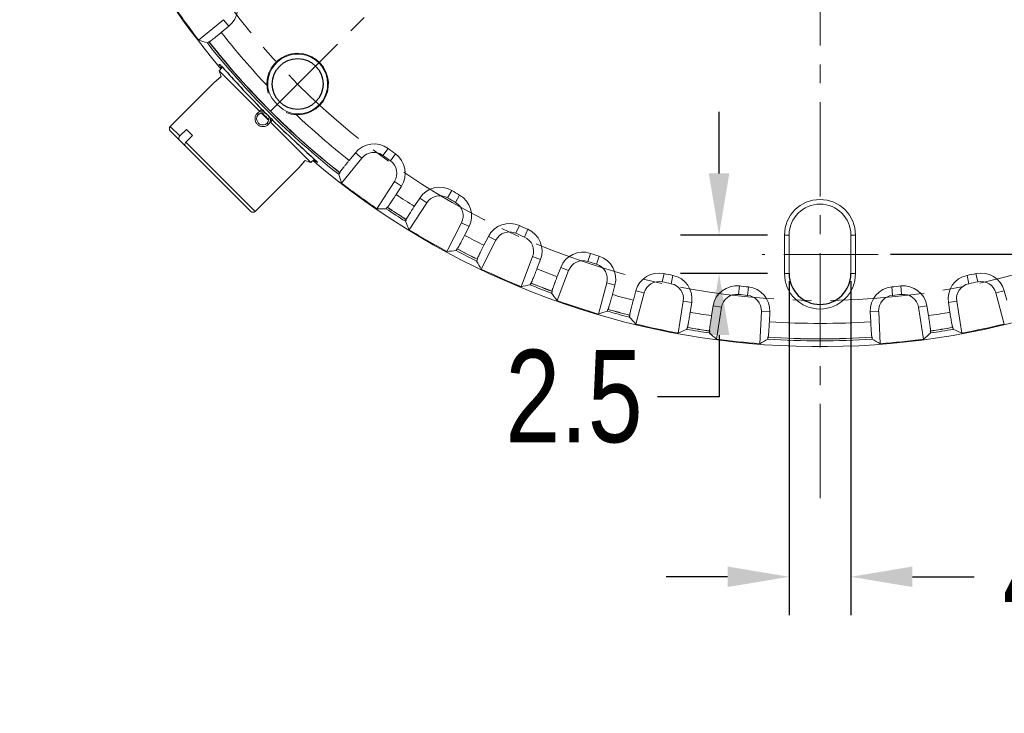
# Model space of a CAD drawing. Extents: x 695 to 3294, y -288 to 575.
# Tile 15 of 83: x 1180 to 1244, y -92 to -47. Entities that reach past the tile are written whole.
import ezdxf

# ---------------------------------------------------------------- set-up
doc = ezdxf.new("R2010")
doc.units = 0
doc.header["$LTSCALE"] = 16.335
doc.header["$PDMODE"] = 3
doc.header["$PDSIZE"] = 4
doc.linetypes.add('CENTER', pattern=[0.6, 0.375, -0.075, 0.075, -0.075])
doc.layers.get('Defpoints').update_dxf_attribs({"linetype": 'CONTINUOUS'})
doc.layers.add('3_ALL_AXES', color=7, linetype='CONTINUOUS')
for name, color, linetype, lineweight in [('7_ALL_FEATURES', 7, 'CONTINUOUS', 15), ('dim', 3, 'CONTINUOUS', 13), ('中心', 6, 'CENTER', 13)]:
    doc.layers.add(name, color=color, linetype=linetype, lineweight=lineweight)
doc.styles.get("Standard").update_dxf_attribs({"font": 'txt', "width": 0.8})
doc.dimstyles.get("Standard").update_dxf_attribs({"dimtxt": 3, "dimasz": 3, "dimexe": 2.5, "dimexo": 0.5, "dimtad": 1, "dimdsep": 46, "dimtxsty": 'Standard', "dimcen": 0.09, "dimadec": 0, "dimazin": 0, "dimtol": 1, "dimtp": 0.01, "dimtm": 0.01, "dimtfac": 1, "dimtofl": 0, "dimtmove": 0, "dimatfit": 3, "dimfxl": 1, "dimtolj": 1, "dimarcsym": 0})

# ---------------------------------------------------------------- blocks, each defined once
blk = doc.blocks.new('*D8')
at = {"layer": 'Defpoints', "color": 0, "transparency": 16777216}
for p in [(1235.629, 27.977), (1236.15, -62.023), (1313.24, -62.023)]:
    blk.add_point(p, dxfattribs=at)
at = {"layer": 'dim', "color": 0, "lineweight": -2, "transparency": 16777216}
for p, q in [((1236.129, 27.977), (1315.74, 27.977)), ((1313.24, 23.977), (1313.24, -13.398)), ((1313.24, -58.023), (1313.24, -20.648)), ((1236.65, -62.023), (1315.74, -62.023))]:
    blk.add_line(p, q, dxfattribs=at)
at = {"layer": 'dim', "color": 0, "transparency": 16777216}
for points in [[(1312.574, 23.977), (1313.907, 23.977), (1313.24, 27.977)], [(1312.574, -58.023), (1313.907, -58.023), (1313.24, -62.023)]]:
    blk.add_solid(points, dxfattribs=at)
at = {"layer": 'dim', "color": 0, "transparency": 16777216, "insert": (1313.24, -17.023), "char_height": 6, "attachment_point": 5}
blk.add_mtext('\\A1;90', dxfattribs=at)
blk = doc.blocks.new('*D9')
at = {"layer": 'Defpoints', "color": 0, "transparency": 16777216}
for p in [(1229.159, -60.773), (1225.52, -63.273), (1229.159, -63.273)]:
    blk.add_point(p, dxfattribs=at)
at = {"layer": 'dim', "color": 0, "lineweight": -2, "transparency": 16777216}
for p, q in [((1225.52, -56.773), (1225.52, -52.773)), ((1228.659, -60.773), (1223.02, -60.773)), ((1228.659, -63.273), (1223.02, -63.273)), ((1225.52, -67.273), (1225.52, -71.273)), ((1225.52, -71.273), (1221.52, -71.273))]:
    blk.add_line(p, q, dxfattribs=at)
at = {"layer": 'dim', "color": 0, "transparency": 16777216}
for points in [[(1224.853, -56.773), (1226.186, -56.773), (1225.52, -60.773)], [(1224.853, -67.273), (1226.186, -67.273), (1225.52, -63.273)]]:
    blk.add_solid(points, dxfattribs=at)
at = {"layer": 'dim', "color": 0, "transparency": 16777216, "insert": (1216.095, -71.273), "char_height": 6, "attachment_point": 5}
blk.add_mtext('\\A1;2.5', dxfattribs=at)
blk = doc.blocks.new('*D10')
at = {"layer": 'Defpoints', "color": 0, "transparency": 16777216}
for p in [(1230.074, -63.274), (1234.084, -63.273), (1234.084, -82.97)]:
    blk.add_point(p, dxfattribs=at)
at = {"layer": 'dim', "color": 0, "lineweight": -2, "transparency": 16777216}
for p, q in [((1230.074, -63.774), (1230.074, -85.47)), ((1234.084, -63.773), (1234.084, -85.47)), ((1226.074, -82.97), (1222.074, -82.97)), ((1238.084, -82.97), (1242.084, -82.97))]:
    blk.add_line(p, q, dxfattribs=at)
at = {"layer": 'dim', "color": 0, "transparency": 16777216}
for points in [[(1226.074, -82.304), (1226.074, -83.637), (1230.074, -82.97)], [(1238.084, -82.304), (1238.084, -83.637), (1234.084, -82.97)]]:
    blk.add_solid(points, dxfattribs=at)
at = {"layer": 'dim', "color": 0, "transparency": 16777216, "insert": (1258.309, -82.97), "char_height": 6, "attachment_point": 5}
blk.add_mtext('\\A1;4.01\\S+0.04^  0;', dxfattribs=at)
blk = doc.blocks.new('*D11')
at = {"layer": 'Defpoints', "color": 0, "transparency": 16777216}
for p in [(1204.976, 22.593), (1259.181, -56.64)]:
    blk.add_point(p, dxfattribs=at)
at = {"layer": 'dim', "color": 0, "lineweight": -2, "transparency": 16777216}
for p, q in [((1212.765, 11.208), (1207.235, 19.292)), ((1216.765, 11.208), (1212.765, 11.208))]:
    blk.add_line(p, q, dxfattribs=at)
at = {"layer": 'dim', "color": 0, "transparency": 16777216}
blk.add_solid([(1207.785, 19.668), (1206.685, 18.915), (1204.976, 22.593)], dxfattribs=at)
at = {"layer": 'dim', "color": 0, "transparency": 16777216, "insert": (1223.79, 11.208), "char_height": 6, "attachment_point": 5}
blk.add_mtext('\\A1;∅96', dxfattribs=at)
blk = doc.blocks.new('*D14')
at = {"layer": 'Defpoints', "color": 0, "transparency": 16777216}
for p in [(1250.4, 30.572), (1213.758, -64.619)]:
    blk.add_point(p, dxfattribs=at)
at = {"layer": 'dim', "color": 0, "lineweight": -2, "transparency": 16777216}
for p, q in [((1256.594, 46.664), (1251.837, 34.305)), ((1260.594, 46.664), (1256.594, 46.664)), ((1232.079, -17.523), (1232.079, -16.523)), ((1231.579, -17.023), (1232.579, -17.023))]:
    blk.add_line(p, q, dxfattribs=at)
at = {"layer": 'dim', "color": 0, "transparency": 16777216}
blk.add_solid([(1251.214, 34.545), (1252.459, 34.066), (1250.4, 30.572)], dxfattribs=at)
at = {"layer": 'dim', "color": 0, "transparency": 16777216, "insert": (1268.819, 46.664), "char_height": 6, "attachment_point": 5}
blk.add_mtext('\\A1;∅102', dxfattribs=at)
blk = doc.blocks.new('*D21')
at = {"layer": 'Defpoints', "color": 0, "transparency": 16777216}
for p in [(1196.394, 18.661), (1202.861, -0.155), (1160.788, -17.023), (1292.925, -17.023), (1267.763, -52.708)]:
    blk.add_point(p, dxfattribs=at)
at = {"layer": 'dim', "color": 0, "lineweight": -2, "transparency": 16777216}
for start, end in [(141.79715, 150.65079), (164.02395, 173.20285)]:
    blk.add_arc((1232.079, -17.023), 33.737, start, end, dxfattribs=at)
at = {"layer": 'dim', "color": 0, "transparency": 16777216}
for points in [[(1205.068, 4.284), (1206.066, 3.399), (1208.223, 6.832)], [(1199.244, -13.07), (1197.913, -12.991), (1198.341, -17.023)]]:
    blk.add_solid(points, dxfattribs=at)
at = {"layer": 'dim', "color": 0, "transparency": 16777216, "insert": (1200.909, -4.113), "char_height": 6, "attachment_point": 5}
blk.add_mtext('\\A1;45°', dxfattribs=at)

msp = doc.modelspace()

# ---------------------------------------------------------------- linework, layer by layer
at = {"layer": '3_ALL_AXES', "color": 7, "linetype": 'Continuous'}
for p, q in [((1196.104, -52.902), (1196.152, -52.95)), ((1196.152, -52.95), (1196.198, -52.996))]:
    msp.add_line(p, q, dxfattribs=at)
msp.add_circle((1198.138, -50.965), 1.65, dxfattribs=at)
for centre, radius, start, end in [((1184.836, -57.71), 11.499, 42.98894, 43.10891), ((1200.385, -44.404), 9.043, 217.46086, 217.65397), ((1241.116, -7.99), 63.586, 224.54603, 224.9365), ((1226.002, -23.101), 42.371, 224.56712, 224.99925), ((1225.916, -23.185), 42.251, 225.00091, 225.4338), ((1241.048, -8.05), 63.495, 225.06194, 225.4558), ((1191.564, -64.079), 11.245, 46.82845, 47.03665), ((1232.079, -63.273), 2.005, 180, 360)]:
    msp.add_arc(centre, radius, start, end, dxfattribs=at)
for points, knots in [([(1193.207, -49.904), (1193.184, -49.874), (1193.151, -49.83), (1193.112, -49.777), (1193.09, -49.746), (1193.074, -49.721), (1193.062, -49.702), (1193.057, -49.692), (1193.054, -49.684), (1193.055, -49.683)], [0, 0, 0, 0, 0.429861, 0.600238, 0.740543, 0.85053, 0.930024, 0.979204, 1, 1, 1, 1]), ([(1193.055, -49.683), (1193.057, -49.682), (1193.063, -49.685), (1193.072, -49.691), (1193.087, -49.704), (1193.116, -49.732), (1193.165, -49.782), (1193.207, -49.826), (1193.231, -49.852)], [0, 0, 0, 0, 0.019668, 0.06751, 0.146042, 0.255561, 0.566966, 1, 1, 1, 1]), ([(1193.248, -49.87), (1193.264, -49.887), (1193.339, -49.969), (1193.414, -50.051), (1193.473, -50.115)], [0, 0, 0, 0, 0.214224, 1, 1, 1, 1]), ([(1193.473, -50.115), (1193.795, -50.469), (1194.557, -51.308), (1195.34, -52.127), (1195.799, -52.594)], [0, 0, 0, 0, 0.422024, 1, 1, 1, 1]), ([(1196.508, -53.304), (1196.98, -53.768), (1197.807, -54.557), (1198.652, -55.324), (1199.007, -55.647)], [0, 0, 0, 0, 0.580113, 1, 1, 1, 1]), ([(1199.007, -55.647), (1199.028, -55.666), (1199.101, -55.733), (1199.175, -55.801), (1199.228, -55.85)], [0, 0, 0, 0, 0.282375, 1, 1, 1, 1]), ([(1199.419, -56.047), (1199.418, -56.048), (1199.41, -56.045), (1199.399, -56.039), (1199.379, -56.027), (1199.354, -56.01), (1199.322, -55.988), (1199.266, -55.947), (1199.221, -55.913), (1199.189, -55.888)], [0, 0, 0, 0, 0.020637, 0.069753, 0.149229, 0.259274, 0.399676, 0.570144, 1, 1, 1, 1]), ([(1199.258, -55.878), (1199.282, -55.901), (1199.325, -55.941), (1199.372, -55.988), (1199.399, -56.016), (1199.411, -56.031), (1199.418, -56.039), (1199.42, -56.046), (1199.419, -56.047)], [0, 0, 0, 0, 0.432972, 0.744385, 0.853861, 0.932325, 0.98017, 1, 1, 1, 1])]:
    msp.add_open_spline(points, degree=3, knots=knots, dxfattribs=at)
at = {"layer": '7_ALL_FEATURES', "color": 7, "linetype": 'Continuous'}
for p, q in [((1191.702, -48.108), (1193.327, -46.787)), ((1193.178, -47.619), (1193.675, -47.215)), ((1192.386, -48.229), (1192.37, -48.224)), ((1193.032, -50.102), (1193.244, -49.889)), ((1193.223, -49.869), (1193.244, -49.889)), ((1195.663, -52.732), (1193.032, -50.102)), ((1193.14, -50.493), (1193.079, -50.553)), ((1193.165, -50.468), (1193.14, -50.493)), ((1189.864, -53.722), (1192.764, -50.823)), ((1192.773, -50.815), (1192.764, -50.823)), ((1192.784, -50.806), (1192.773, -50.815)), ((1192.815, -50.782), (1192.784, -50.806)), ((1192.864, -50.743), (1192.815, -50.782)), ((1192.928, -50.69), (1192.864, -50.743)), ((1193.001, -50.625), (1192.928, -50.69)), ((1193.08, -50.552), (1193.001, -50.625)), ((1195.663, -52.732), (1195.801, -52.594)), ((1196.37, -53.439), (1196.509, -53.301)), ((1199.001, -56.07), (1196.37, -53.439)), ((1189.864, -54.005), (1195.097, -59.238)), ((1190.907, -53.916), (1190.482, -54.34)), ((1190.882, -54.74), (1191.307, -54.316)), ((1190.907, -53.916), (1191.307, -54.316)), ((1201.887, -55.427), (1201.483, -55.924)), ((1198.296, -56.318), (1198.32, -56.287)), ((1198.32, -56.287), (1198.359, -56.238)), ((1198.359, -56.238), (1198.375, -56.219)), ((1198.375, -56.219), (1198.412, -56.175)), ((1198.609, -55.962), (1198.634, -55.937)), ((1199.001, -56.07), (1199.213, -55.858)), ((1202.315, -55.775), (1200.994, -57.401)), ((1195.38, -59.238), (1198.279, -56.339)), ((1198.288, -56.329), (1198.279, -56.339)), ((1198.288, -56.329), (1198.296, -56.318)), ((1200.878, -56.732), (1200.873, -56.717)), ((1203.283, -59.064), (1204.421, -57.305)), ((1204.536, -58.143), (1204.884, -57.605)), ((1206.529, -58.674), (1205.385, -60.429)), ((1206.067, -58.373), (1205.717, -58.909)), ((1203.971, -58.968), (1203.955, -58.968)), ((1205.199, -59.776), (1205.193, -59.761)), ((1207.835, -61.843), (1208.784, -59.976)), ((1208.985, -60.796), (1209.275, -60.225)), ((1229.774, -60.773), (1229.774, -63.273)), ((1230.074, -60.773), (1230.074, -63.273)), ((1234.084, -63.273), (1234.084, -60.773)), ((1234.384, -63.273), (1234.384, -60.773)), ((1211.022, -61.116), (1210.068, -62.981)), ((1210.531, -60.865), (1210.24, -61.436)), ((1208.51, -61.676), (1208.494, -61.678)), ((1209.816, -62.351), (1209.808, -62.337)), ((1212.653, -64.132), (1213.401, -62.175)), ((1213.687, -62.97), (1213.916, -62.372)), ((1215.747, -63.076), (1214.993, -65.03)), ((1215.232, -62.877), (1215.002, -63.475)), ((1213.306, -63.895), (1213.291, -63.898)), ((1217.684, -65.904), (1218.223, -63.88)), ((1214.676, -64.43), (1214.666, -64.417)), ((1218.591, -64.641), (1218.755, -64.022)), ((1220.118, -64.387), (1219.951, -65.006)), ((1220.65, -64.531), (1220.105, -66.553)), ((1244.053, -66.553), (1243.508, -64.531)), ((1244.207, -65.006), (1244.04, -64.387)), ((1222.872, -67.141), (1223.197, -65.072)), ((1223.642, -65.79), (1223.741, -65.157)), ((1240.515, -65.79), (1240.416, -65.157)), ((1240.961, -65.072), (1241.285, -67.141)), ((1218.309, -65.6), (1218.293, -65.605)), ((1225.134, -65.378), (1225.033, -66.01)), ((1225.678, -65.465), (1225.347, -67.533)), ((1228.161, -67.829), (1228.268, -65.737)), ((1228.786, -66.405), (1228.818, -65.765)), ((1235.372, -66.405), (1235.339, -65.765)), ((1235.89, -65.737), (1235.996, -67.829)), ((1238.81, -67.533), (1238.479, -65.465)), ((1239.125, -66.01), (1239.023, -65.378)), ((1219.726, -65.989), (1219.715, -65.977)), ((1223.462, -66.774), (1223.447, -66.78)), ((1224.912, -67.012), (1224.9, -67.002)), ((1239.257, -67.002), (1239.245, -67.012)), ((1240.71, -66.78), (1240.696, -66.774)), ((1228.709, -67.402), (1228.695, -67.41)), ((1235.462, -67.41), (1235.448, -67.402))]:
    msp.add_line(p, q, dxfattribs=at)
at = {"layer": '7_ALL_FEATURES', "color": 9, "linetype": 'Continuous'}
for p, q in [((1193.675, -47.215), (1193.327, -46.787)), ((1193.14, -50.493), (1193.141, -50.494)), ((1192.764, -50.823), (1192.774, -50.815)), ((1192.774, -50.815), (1192.779, -50.811)), ((1195.592, -52.944), (1195.512, -52.864)), ((1189.864, -53.722), (1190.482, -54.34)), ((1196.158, -53.51), (1196.238, -53.59)), ((1190.882, -54.74), (1195.38, -59.238)), ((1201.887, -55.427), (1202.315, -55.775)), ((1204.011, -55.156), (1203.684, -55.6)), ((1204.486, -55.501), (1204.165, -55.949)), ((1198.609, -55.962), (1198.609, -55.961)), ((1198.287, -56.328), (1198.279, -56.339)), ((1198.291, -56.323), (1198.287, -56.328)), ((1204.884, -57.605), (1204.421, -57.305)), ((1208.15, -57.881), (1207.872, -58.357)), ((1208.659, -58.175), (1208.386, -58.654)), ((1206.067, -58.373), (1206.529, -58.674)), ((1209.275, -60.225), (1208.784, -59.976)), ((1212.552, -60.158), (1212.325, -60.661)), ((1213.089, -60.397), (1212.868, -60.902)), ((1230.074, -60.773), (1229.774, -60.773)), ((1234.384, -60.773), (1234.084, -60.773)), ((1210.531, -60.865), (1211.022, -61.116)), ((1217.168, -61.963), (1216.994, -62.486)), ((1213.916, -62.372), (1213.401, -62.175)), ((1217.727, -62.145), (1217.56, -62.67)), ((1215.232, -62.877), (1215.747, -63.076)), ((1221.947, -63.276), (1221.829, -63.814)), ((1229.774, -63.273), (1230.074, -63.273)), ((1234.084, -63.273), (1234.384, -63.273)), ((1242.21, -63.276), (1242.328, -63.814)), ((1218.755, -64.022), (1218.223, -63.88)), ((1222.522, -63.398), (1222.411, -63.938)), ((1241.636, -63.398), (1241.747, -63.938)), ((1220.118, -64.387), (1220.65, -64.531)), ((1226.837, -64.081), (1226.776, -64.629)), ((1227.422, -64.143), (1227.367, -64.691)), ((1236.736, -64.143), (1236.79, -64.691)), ((1237.32, -64.081), (1237.381, -64.629)), ((1244.04, -64.387), (1243.508, -64.531)), ((1223.741, -65.157), (1223.197, -65.072)), ((1240.416, -65.157), (1240.961, -65.072)), ((1225.134, -65.378), (1225.678, -65.465)), ((1228.818, -65.765), (1228.268, -65.737)), ((1235.339, -65.765), (1235.89, -65.737)), ((1239.023, -65.378), (1238.479, -65.465))]:
    msp.add_line(p, q, dxfattribs=at)
at = {"layer": '7_ALL_FEATURES', "color": 7, "linetype": 'Continuous'}
msp.add_lwpolyline([(1198.412, -56.175), (1198.476, -56.102), (1198.549, -56.024), (1198.609, -55.962)], dxfattribs=at)
for centre, radius, start, end in [((1232.079, -17.023), 51, 229.74091, 168.61894), ((1232.079, -17.023), 51, 191.32125, 220.24141), ((1192.697, -46.011), 1.551, 309.088, 36.3554), ((1232.079, -17.023), 50.956, 214.40909, 217.59091), ((1232.079, -17.023), 50.5, 218.15834, 231.84166), ((1198.138, -50.965), 1.95, 265.86697, 184.13141), ((1202.049, -47.053), 9.518, 198.67799, 201.0234), ((1195.875, -53.227), 0.4, 66.18959, 11.04416), ((1232.079, -17.023), 51, 224.64986, 225.32209), ((1190.006, -53.864), 0.2, 135, 225), ((1203.091, -56.405), 1.551, 53.6446, 140.912), ((1203.091, -56.405), 1, 53.6446, 140.912), ((1232.079, -17.023), 47.9, 233.6446, 234.3554), ((1232.079, -17.023), 47.349, 233.6446, 234.3554), ((1203.582, -56.762), 1.551, 327.088, 54.3554), ((1202.049, -47.053), 9.518, 248.97601, 251.32201), ((1203.582, -56.762), 1, 327.088, 54.3554), ((1232.079, -17.023), 50.956, 232.40909, 235.59091), ((1207.366, -59.22), 1.551, 59.6446, 146.912), ((1232.079, -17.023), 47.349, 239.6446, 240.3554), ((1207.892, -59.523), 1.551, 333.088, 60.3554), ((1207.366, -59.22), 1, 59.6446, 146.912), ((1232.079, -17.023), 47.9, 239.6446, 240.3554), ((1207.892, -59.523), 1, 333.088, 60.3554), ((1232.079, -60.773), 2.305, 0, 180), ((1232.079, -60.773), 2.005, 0, 180), ((1195.238, -59.096), 0.2, 225, 315), ((1232.079, -17.023), 50.5, 236.15834, 237.84166), ((1211.913, -61.572), 1.551, 65.6446, 152.912), ((1232.079, -17.023), 50.956, 238.40909, 241.59091), ((1211.913, -61.572), 1, 65.6446, 152.912), ((1232.079, -17.023), 47.9, 245.6446, 246.3554), ((1232.079, -17.023), 47.349, 245.6446, 246.3554), ((1212.467, -61.818), 1.551, 339.088, 66.3554), ((1212.467, -61.818), 1, 339.088, 66.3554), ((1232.079, -17.023), 50.5, 242.15834, 243.84166), ((1216.68, -63.435), 1.551, 71.6446, 158.912), ((1232.079, -17.023), 47.349, 251.6446, 252.3554), ((1216.68, -63.435), 1, 71.6446, 158.912), ((1232.079, -17.023), 47.9, 251.6446, 252.3554), ((1217.257, -63.623), 1, 345.088, 72.3554), ((1217.257, -63.623), 1.551, 345.088, 72.3554), ((1232.079, -17.023), 50.956, 244.40909, 247.59091), ((1221.615, -64.791), 1.551, 77.6446, 164.912), ((1232.079, -17.023), 47.349, 257.6446, 258.3554), ((1232.079, -63.273), 2.305, 180, 360), ((1232.079, -17.023), 47.349, 281.6446, 282.3554), ((1242.542, -64.791), 1.551, 15.088, 102.3554), ((1232.079, -17.023), 50.5, 248.15834, 249.84166), ((1221.615, -64.791), 1, 77.6446, 164.912), ((1232.079, -17.023), 47.9, 257.6446, 258.3554), ((1222.209, -64.917), 1, 351.088, 78.3554), ((1222.209, -64.917), 1.551, 351.088, 78.3554), ((1241.949, -64.917), 1.551, 101.6446, 188.912), ((1241.949, -64.917), 1, 101.6446, 188.912), ((1232.079, -17.023), 47.9, 281.6446, 282.3554), ((1242.542, -64.791), 1, 15.088, 102.3554), ((1226.666, -65.623), 1.551, 83.6446, 170.912), ((1232.079, -17.023), 47.349, 263.6446, 264.3554), ((1227.269, -65.686), 1.551, 357.088, 84.3554), ((1236.888, -65.686), 1.551, 95.6446, 182.912), ((1232.079, -17.023), 47.349, 275.6446, 276.3554), ((1237.492, -65.623), 1.551, 9.088, 96.3554), ((1232.079, -17.023), 50.956, 250.40909, 253.59091), ((1226.666, -65.623), 1, 83.6446, 170.912), ((1232.079, -17.023), 47.9, 263.6446, 264.3554), ((1227.269, -65.686), 1, 357.088, 84.3554), ((1236.888, -65.686), 1, 95.6446, 182.912), ((1232.079, -17.023), 47.9, 275.6446, 276.3554), ((1237.492, -65.623), 1, 9.088, 96.3554), ((1232.079, -17.023), 50.5, 254.15834, 255.84166), ((1232.079, -17.023), 50.956, 256.40909, 259.59091), ((1232.079, -17.023), 50.5, 260.15834, 261.84166), ((1232.079, -17.023), 50.5, 278.15834, 279.84166), ((1232.079, -17.023), 50.956, 280.40909, 283.59091), ((1232.079, -17.023), 50.956, 262.40909, 265.59091), ((1232.079, -17.023), 50.5, 266.15834, 273.84166), ((1232.079, -17.023), 50.956, 274.40909, 277.59091)]:
    msp.add_arc(centre, radius, start, end, dxfattribs=at)
at = {"layer": '7_ALL_FEATURES', "color": 9, "linetype": 'Continuous'}
for centre, radius, start, end in [((1232.079, -17.023), 49.491, 218.18487, 223.52269), ((1232.079, -17.023), 50.621, 218.15116, 231.84884), ((1232.079, -17.023), 50.491, 218.17355, 231.82645), ((1190.498, -47.847), 3.74, 308.05198, 314.96021), ((1190.556, -47.909), 3.655, 315.00257, 315.54989), ((1190.514, -47.869), 3.713, 307.58295, 308.06605), ((1232.079, -17.023), 49.491, 226.47726, 231.81513), ((1201.232, -58.583), 3.709, 135.01114, 141.96229), ((1201.193, -58.546), 3.656, 134.44916, 134.99742), ((1201.258, -58.607), 3.744, 141.92238, 142.41448), ((1232.079, -17.023), 49.491, 236.18487, 237.81513), ((1232.079, -17.023), 50.621, 236.15116, 237.84884), ((1232.079, -17.023), 50.491, 236.17355, 237.82645), ((1232.079, -17.023), 49.491, 242.18487, 243.81513), ((1232.079, -17.023), 50.621, 242.15116, 243.84884), ((1232.079, -17.023), 50.491, 242.17355, 243.82645), ((1232.079, -17.023), 49.491, 248.18487, 249.81513), ((1232.079, -17.023), 50.491, 248.17355, 249.82645), ((1232.079, -17.023), 50.621, 248.15116, 249.84884), ((1232.079, -17.023), 49.491, 254.18487, 255.81513), ((1232.079, -17.023), 50.621, 254.15116, 255.84884), ((1232.079, -17.023), 50.491, 254.17355, 255.82645), ((1232.079, -17.023), 49.491, 260.18487, 261.81513), ((1232.079, -17.023), 49.491, 278.18487, 279.81513), ((1232.079, -17.023), 49.491, 266.18487, 273.81513), ((1232.079, -17.023), 50.621, 260.15116, 261.84884), ((1232.079, -17.023), 50.491, 260.17355, 261.82645), ((1232.079, -17.023), 50.621, 278.15116, 279.84884), ((1232.079, -17.023), 50.491, 278.17355, 279.82645), ((1232.079, -17.023), 50.621, 266.15116, 273.84884), ((1232.079, -17.023), 50.491, 266.17355, 273.82645)]:
    msp.add_arc(centre, radius, start, end, dxfattribs=at)
at = {"layer": '7_ALL_FEATURES', "color": 7, "linetype": 'Continuous'}
for centre, major_axis, start_param, end_param in [((1194.208, 29.596), (-56.813, 69.938), -4.002424, -3.99503), ((1278.698, -54.894), (69.938, -56.813), -2.288155, -2.280761), ((1181.655, 15.612), (75.644, -48.959), -0.860831, -0.853438), ((1282.401, -49.813), (75.494, -49.191), -2.288155, -2.280761), ((1178.52, 10.162), (80.348, -40.784), -0.860831, -0.853438), ((1285.553, -44.374), (80.222, -41.03), -2.288155, -2.280761), ((1175.972, 4.415), (84.171, -32.162), -0.860831, -0.853438), ((1288.119, -38.634), (84.071, -32.42), -2.288155, -2.280761), ((1174.039, -1.567), (87.071, -23.187), -0.860831, -0.853438), ((1290.071, -32.658), (87, -23.455), -2.288155, -2.280761), ((1172.741, -7.719), (89.018, -13.959), -0.860831, -0.853438), ((1291.388, -26.51), (88.975, -14.232), -2.288155, -2.280761), ((1172.77, -26.51), (88.975, 14.232), -0.860831, -0.853438), ((1291.416, -7.719), (89.018, 13.959), -2.288155, -2.280761), ((1172.093, -13.972), (89.989, -4.578), -0.860831, -0.853438), ((1292.064, -13.972), (89.989, 4.578), -2.288155, -2.280761)]:
    msp.add_ellipse(centre, major_axis=major_axis, ratio=0.745432, start_param=start_param, end_param=end_param, dxfattribs=at)
for points, knots in [([(1193.178, -47.619), (1193.128, -47.659), (1193.03, -47.739), (1192.886, -47.853), (1192.753, -47.958), (1192.636, -48.05), (1192.55, -48.116), (1192.491, -48.159), (1192.457, -48.184), (1192.429, -48.204), (1192.408, -48.218), (1192.395, -48.225), (1192.388, -48.23), (1192.386, -48.229)], [0, 0, 0, 0, 0.192681, 0.378474, 0.549804, 0.700465, 0.824877, 0.875681, 0.918271, 0.952235, 0.977241, 0.993148, 1, 1, 1, 1]), ([(1192.37, -48.224), (1192.357, -48.234), (1192.333, -48.252), (1192.306, -48.272), (1192.289, -48.284), (1192.281, -48.289), (1192.275, -48.292), (1192.272, -48.294), (1192.271, -48.294)], [0, 0, 0, 0, 0.416662, 0.72765, 0.840343, 0.923432, 0.976512, 1, 1, 1, 1]), ([(1196.193, -51.105), (1196.201, -51.218), (1196.252, -51.442), (1196.44, -51.857), (1196.792, -52.31), (1197.246, -52.662), (1197.66, -52.85), (1197.884, -52.901), (1197.997, -52.909)], [0, 0, 0, 0, 0.125164, 0.25019, 0.499998, 0.74981, 0.874836, 1, 1, 1, 1]), ([(1190.442, -54.582), (1190.435, -54.576), (1190.423, -54.56), (1190.413, -54.533), (1190.408, -54.502), (1190.412, -54.457), (1190.434, -54.399), (1190.464, -54.359), (1190.482, -54.34)], [0, 0, 0, 0, 0.103491, 0.210769, 0.324531, 0.446365, 0.712794, 1, 1, 1, 1]), ([(1190.882, -54.74), (1190.864, -54.759), (1190.834, -54.799), (1190.812, -54.857), (1190.808, -54.902), (1190.813, -54.933), (1190.823, -54.96), (1190.835, -54.976), (1190.842, -54.982)], [0, 0, 0, 0, 0.28721, 0.553636, 0.67547, 0.78923, 0.896509, 1, 1, 1, 1]), ([(1200.873, -56.717), (1200.872, -56.714), (1200.877, -56.707), (1200.884, -56.694), (1200.899, -56.673), (1200.918, -56.645), (1200.943, -56.611), (1200.986, -56.553), (1201.052, -56.466), (1201.144, -56.349), (1201.249, -56.216), (1201.363, -56.073), (1201.443, -55.974), (1201.483, -55.924)], [0, 0, 0, 0, 0.006852, 0.022759, 0.047765, 0.081729, 0.124319, 0.175123, 0.299535, 0.450196, 0.621526, 0.807319, 1, 1, 1, 1]), ([(1200.808, -56.831), (1200.808, -56.83), (1200.81, -56.827), (1200.813, -56.821), (1200.818, -56.813), (1200.83, -56.796), (1200.85, -56.769), (1200.868, -56.745), (1200.878, -56.732)], [0, 0, 0, 0, 0.023488, 0.076568, 0.159657, 0.27235, 0.583338, 1, 1, 1, 1]), ([(1204.536, -58.143), (1204.501, -58.196), (1204.432, -58.302), (1204.332, -58.455), (1204.238, -58.596), (1204.154, -58.72), (1204.092, -58.809), (1204.05, -58.868), (1204.025, -58.903), (1204.005, -58.93), (1203.99, -58.95), (1203.979, -58.961), (1203.974, -58.968), (1203.971, -58.968)], [0, 0, 0, 0, 0.192681, 0.378474, 0.549804, 0.700465, 0.824877, 0.875681, 0.918271, 0.952235, 0.977241, 0.993148, 1, 1, 1, 1]), ([(1203.955, -58.968), (1203.946, -58.982), (1203.929, -59.006), (1203.909, -59.033), (1203.897, -59.049), (1203.89, -59.057), (1203.886, -59.062), (1203.884, -59.064), (1203.883, -59.064)], [0, 0, 0, 0, 0.416662, 0.72765, 0.840343, 0.923432, 0.976512, 1, 1, 1, 1]), ([(1205.193, -59.761), (1205.192, -59.759), (1205.196, -59.751), (1205.202, -59.737), (1205.214, -59.715), (1205.23, -59.685), (1205.252, -59.648), (1205.289, -59.586), (1205.345, -59.493), (1205.424, -59.367), (1205.514, -59.224), (1205.613, -59.069), (1205.682, -58.963), (1205.717, -58.909)], [0, 0, 0, 0, 0.006852, 0.022759, 0.047765, 0.081729, 0.124319, 0.175123, 0.299535, 0.450196, 0.621526, 0.807319, 1, 1, 1, 1]), ([(1205.141, -59.881), (1205.14, -59.88), (1205.142, -59.877), (1205.144, -59.872), (1205.149, -59.862), (1205.158, -59.845), (1205.176, -59.815), (1205.191, -59.79), (1205.199, -59.776)], [0, 0, 0, 0, 0.023488, 0.076568, 0.159657, 0.27235, 0.583338, 1, 1, 1, 1]), ([(1208.985, -60.796), (1208.956, -60.854), (1208.899, -60.966), (1208.814, -61.129), (1208.736, -61.279), (1208.666, -61.41), (1208.613, -61.506), (1208.578, -61.569), (1208.557, -61.606), (1208.539, -61.635), (1208.526, -61.657), (1208.517, -61.668), (1208.512, -61.676), (1208.51, -61.676)], [0, 0, 0, 0, 0.192681, 0.378474, 0.549804, 0.700465, 0.824877, 0.875681, 0.918271, 0.952235, 0.977241, 0.993148, 1, 1, 1, 1]), ([(1208.494, -61.678), (1208.486, -61.692), (1208.471, -61.718), (1208.455, -61.748), (1208.444, -61.765), (1208.439, -61.774), (1208.435, -61.778), (1208.433, -61.781), (1208.432, -61.781)], [0, 0, 0, 0, 0.416662, 0.72765, 0.840343, 0.923432, 0.976512, 1, 1, 1, 1]), ([(1209.808, -62.337), (1209.806, -62.335), (1209.81, -62.327), (1209.814, -62.313), (1209.823, -62.289), (1209.837, -62.258), (1209.854, -62.219), (1209.884, -62.153), (1209.931, -62.055), (1209.996, -61.921), (1210.071, -61.769), (1210.153, -61.605), (1210.211, -61.493), (1210.24, -61.436)], [0, 0, 0, 0, 0.006852, 0.022759, 0.047765, 0.081729, 0.124319, 0.175123, 0.299535, 0.450196, 0.621526, 0.807319, 1, 1, 1, 1]), ([(1209.768, -62.462), (1209.768, -62.461), (1209.769, -62.458), (1209.77, -62.452), (1209.774, -62.443), (1209.782, -62.424), (1209.796, -62.393), (1209.808, -62.366), (1209.816, -62.351)], [0, 0, 0, 0, 0.023488, 0.076568, 0.159657, 0.27235, 0.583338, 1, 1, 1, 1]), ([(1213.687, -62.97), (1213.664, -63.03), (1213.619, -63.148), (1213.552, -63.319), (1213.489, -63.476), (1213.433, -63.614), (1213.392, -63.715), (1213.363, -63.781), (1213.346, -63.82), (1213.331, -63.851), (1213.321, -63.874), (1213.313, -63.887), (1213.309, -63.894), (1213.306, -63.895)], [0, 0, 0, 0, 0.192681, 0.378474, 0.549804, 0.700465, 0.824877, 0.875681, 0.918271, 0.952235, 0.977241, 0.993148, 1, 1, 1, 1]), ([(1213.291, -63.898), (1213.284, -63.914), (1213.273, -63.941), (1213.259, -63.972), (1213.25, -63.99), (1213.246, -64), (1213.242, -64.005), (1213.241, -64.008), (1213.24, -64.008)], [0, 0, 0, 0, 0.416662, 0.72765, 0.840343, 0.923432, 0.976512, 1, 1, 1, 1]), ([(1214.666, -64.417), (1214.665, -64.415), (1214.667, -64.407), (1214.67, -64.392), (1214.677, -64.367), (1214.687, -64.335), (1214.7, -64.295), (1214.723, -64.226), (1214.759, -64.123), (1214.81, -63.983), (1214.869, -63.825), (1214.933, -63.653), (1214.979, -63.535), (1215.002, -63.475)], [0, 0, 0, 0, 0.006852, 0.022759, 0.047765, 0.081729, 0.124319, 0.175123, 0.299535, 0.450196, 0.621526, 0.807319, 1, 1, 1, 1]), ([(1214.64, -64.545), (1214.639, -64.545), (1214.64, -64.541), (1214.641, -64.535), (1214.644, -64.525), (1214.65, -64.506), (1214.66, -64.474), (1214.67, -64.446), (1214.676, -64.43)], [0, 0, 0, 0, 0.023488, 0.076568, 0.159657, 0.27235, 0.583338, 1, 1, 1, 1]), ([(1218.591, -64.641), (1218.574, -64.703), (1218.541, -64.825), (1218.493, -65.002), (1218.447, -65.165), (1218.406, -65.308), (1218.375, -65.412), (1218.353, -65.482), (1218.34, -65.522), (1218.329, -65.554), (1218.321, -65.578), (1218.314, -65.591), (1218.311, -65.6), (1218.309, -65.6)], [0, 0, 0, 0, 0.192681, 0.378474, 0.549804, 0.700465, 0.824877, 0.875681, 0.918271, 0.952235, 0.977241, 0.993148, 1, 1, 1, 1]), ([(1219.715, -65.977), (1219.714, -65.976), (1219.715, -65.967), (1219.716, -65.952), (1219.721, -65.927), (1219.727, -65.894), (1219.736, -65.852), (1219.752, -65.781), (1219.777, -65.676), (1219.813, -65.531), (1219.855, -65.367), (1219.902, -65.19), (1219.934, -65.068), (1219.951, -65.006)], [0, 0, 0, 0, 0.006852, 0.022759, 0.047765, 0.081729, 0.124319, 0.175123, 0.299535, 0.450196, 0.621526, 0.807319, 1, 1, 1, 1]), ([(1218.293, -65.605), (1218.288, -65.622), (1218.28, -65.65), (1218.269, -65.682), (1218.263, -65.701), (1218.259, -65.711), (1218.256, -65.716), (1218.255, -65.719), (1218.254, -65.72)], [0, 0, 0, 0, 0.416662, 0.72765, 0.840343, 0.923432, 0.976512, 1, 1, 1, 1]), ([(1223.642, -65.79), (1223.632, -65.854), (1223.612, -65.978), (1223.582, -66.159), (1223.554, -66.326), (1223.528, -66.473), (1223.508, -66.58), (1223.493, -66.651), (1223.485, -66.693), (1223.477, -66.725), (1223.471, -66.75), (1223.466, -66.764), (1223.464, -66.773), (1223.462, -66.774)], [0, 0, 0, 0, 0.192681, 0.378474, 0.549804, 0.700465, 0.824877, 0.875681, 0.918271, 0.952235, 0.977241, 0.993148, 1, 1, 1, 1]), ([(1240.696, -66.774), (1240.694, -66.773), (1240.691, -66.764), (1240.686, -66.75), (1240.68, -66.725), (1240.673, -66.693), (1240.664, -66.651), (1240.65, -66.58), (1240.63, -66.473), (1240.604, -66.326), (1240.575, -66.159), (1240.545, -65.978), (1240.525, -65.854), (1240.515, -65.79)], [0, 0, 0, 0, 0.006852, 0.022759, 0.047765, 0.081729, 0.124319, 0.175123, 0.299535, 0.450196, 0.621526, 0.807319, 1, 1, 1, 1]), ([(1219.703, -66.108), (1219.702, -66.107), (1219.703, -66.104), (1219.703, -66.098), (1219.705, -66.088), (1219.708, -66.068), (1219.716, -66.034), (1219.722, -66.006), (1219.726, -65.989)], [0, 0, 0, 0, 0.023488, 0.076568, 0.159657, 0.27235, 0.583338, 1, 1, 1, 1]), ([(1224.9, -67.002), (1224.899, -67), (1224.899, -66.991), (1224.898, -66.976), (1224.901, -66.951), (1224.903, -66.917), (1224.908, -66.875), (1224.916, -66.803), (1224.93, -66.695), (1224.951, -66.548), (1224.975, -66.38), (1225.003, -66.199), (1225.023, -66.074), (1225.033, -66.01)], [0, 0, 0, 0, 0.006852, 0.022759, 0.047765, 0.081729, 0.124319, 0.175123, 0.299535, 0.450196, 0.621526, 0.807319, 1, 1, 1, 1]), ([(1228.786, -66.405), (1228.782, -66.469), (1228.776, -66.595), (1228.765, -66.778), (1228.754, -66.947), (1228.743, -67.096), (1228.735, -67.204), (1228.728, -67.276), (1228.724, -67.319), (1228.719, -67.352), (1228.716, -67.378), (1228.713, -67.392), (1228.711, -67.401), (1228.709, -67.402)], [0, 0, 0, 0, 0.192681, 0.378474, 0.549804, 0.700465, 0.824877, 0.875681, 0.918271, 0.952235, 0.977241, 0.993148, 1, 1, 1, 1]), ([(1235.448, -67.402), (1235.446, -67.401), (1235.445, -67.392), (1235.441, -67.378), (1235.438, -67.352), (1235.434, -67.319), (1235.429, -67.276), (1235.423, -67.204), (1235.414, -67.096), (1235.403, -66.947), (1235.392, -66.778), (1235.382, -66.595), (1235.375, -66.469), (1235.372, -66.405)], [0, 0, 0, 0, 0.006852, 0.022759, 0.047765, 0.081729, 0.124319, 0.175123, 0.299535, 0.450196, 0.621526, 0.807319, 1, 1, 1, 1]), ([(1239.125, -66.01), (1239.135, -66.074), (1239.154, -66.199), (1239.182, -66.38), (1239.206, -66.548), (1239.227, -66.695), (1239.241, -66.803), (1239.249, -66.875), (1239.254, -66.917), (1239.257, -66.951), (1239.259, -66.976), (1239.258, -66.991), (1239.259, -67), (1239.257, -67.002)], [0, 0, 0, 0, 0.192681, 0.378474, 0.549804, 0.700465, 0.824877, 0.875681, 0.918271, 0.952235, 0.977241, 0.993148, 1, 1, 1, 1]), ([(1223.447, -66.78), (1223.444, -66.797), (1223.438, -66.826), (1223.431, -66.859), (1223.427, -66.879), (1223.424, -66.889), (1223.422, -66.894), (1223.421, -66.898), (1223.42, -66.898)], [0, 0, 0, 0, 0.416662, 0.72765, 0.840343, 0.923432, 0.976512, 1, 1, 1, 1]), ([(1224.901, -67.133), (1224.901, -67.132), (1224.901, -67.129), (1224.9, -67.122), (1224.901, -67.112), (1224.903, -67.092), (1224.907, -67.058), (1224.91, -67.029), (1224.912, -67.012)], [0, 0, 0, 0, 0.023488, 0.076568, 0.159657, 0.27235, 0.583338, 1, 1, 1, 1]), ([(1239.245, -67.012), (1239.247, -67.029), (1239.251, -67.058), (1239.255, -67.092), (1239.256, -67.112), (1239.257, -67.122), (1239.257, -67.129), (1239.257, -67.132), (1239.256, -67.133)], [0, 0, 0, 0, 0.416662, 0.72765, 0.840343, 0.923432, 0.976512, 1, 1, 1, 1]), ([(1240.737, -66.898), (1240.736, -66.898), (1240.735, -66.894), (1240.733, -66.889), (1240.731, -66.879), (1240.726, -66.859), (1240.719, -66.826), (1240.714, -66.797), (1240.71, -66.78)], [0, 0, 0, 0, 0.023488, 0.076568, 0.159657, 0.27235, 0.583338, 1, 1, 1, 1]), ([(1228.695, -67.41), (1228.694, -67.427), (1228.691, -67.456), (1228.688, -67.49), (1228.685, -67.51), (1228.684, -67.52), (1228.682, -67.526), (1228.682, -67.529), (1228.681, -67.53)], [0, 0, 0, 0, 0.416662, 0.72765, 0.840343, 0.923432, 0.976512, 1, 1, 1, 1]), ([(1235.477, -67.53), (1235.476, -67.529), (1235.475, -67.526), (1235.473, -67.52), (1235.472, -67.51), (1235.469, -67.49), (1235.466, -67.456), (1235.464, -67.427), (1235.462, -67.41)], [0, 0, 0, 0, 0.023488, 0.076568, 0.159657, 0.27235, 0.583338, 1, 1, 1, 1])]:
    msp.add_open_spline(points, degree=3, knots=knots, dxfattribs=at)
at = {"layer": '7_ALL_FEATURES', "color": 9, "linetype": 'Continuous'}
for points, knots in [([(1195.512, -52.864), (1195.489, -52.888), (1195.446, -52.94), (1195.4, -53.028), (1195.373, -53.125), (1195.365, -53.224), (1195.377, -53.323), (1195.407, -53.418), (1195.455, -53.506), (1195.519, -53.583), (1195.596, -53.647), (1195.684, -53.695), (1195.779, -53.725), (1195.878, -53.737), (1195.978, -53.729), (1196.074, -53.702), (1196.162, -53.656), (1196.214, -53.614), (1196.238, -53.59)], [0, 0, 0, 0, 0.062554, 0.12508, 0.187544, 0.249973, 0.312405, 0.374882, 0.437414, 0.499982, 0.562551, 0.625084, 0.687564, 0.750002, 0.81244, 0.874912, 0.937445, 1, 1, 1, 1]), ([(1195.931, -52.725), (1195.893, -52.72), (1195.817, -52.718), (1195.704, -52.741), (1195.599, -52.79), (1195.539, -52.838), (1195.512, -52.864)], [0, 0, 0, 0, 0.249771, 0.499645, 0.749733, 1, 1, 1, 1]), ([(1196.238, -53.59), (1196.265, -53.563), (1196.313, -53.502), (1196.361, -53.397), (1196.384, -53.284), (1196.382, -53.207), (1196.376, -53.169)], [0, 0, 0, 0, 0.250285, 0.500367, 0.750232, 1, 1, 1, 1])]:
    msp.add_open_spline(points, degree=3, knots=knots, dxfattribs=at)
at = {"layer": 'dim', "color": 2}
msp.add_arc((1198.138, -50.965), 2, 248.24287, 197.46051, dxfattribs=at)
at = {"layer": '中心'}
for p, q in [((1232.079, -77.869), (1232.079, 43.822)), ((1196.394, -52.708), (1267.763, 18.661)), ((1235.848, -62.027), (1228.31, -62.027))]:
    msp.add_line(p, q, dxfattribs=at)
msp.add_circle((1232.079, -17.023), 48, dxfattribs=at)

# ---------------------------------------------------------------- dimensions: what is measured, and where the dimension line sits
at = {"layer": 'dim'}
for p1, p2, override, picture, middle in [((1213.758, -64.619), (1250.4, 30.572), {"dimtxt": 6, "dimasz": 4, "dimtad": 0, "dimtih": 1, "dimtoh": 1, "dimcen": 0.5, "dimadec": 2, "dimazin": 2, "dimtol": 0, "dimtzin": 0}, '*D14', (1268.819, 46.664)), ((1259.181, -56.64), (1204.976, 22.593), {"dimtxt": 6, "dimasz": 4, "dimtad": 0, "dimtih": 1, "dimtoh": 1, "dimcen": 2.673, "dimadec": 2, "dimazin": 2, "dimtol": 0, "dimtzin": 0}, '*D11', (1223.79, 11.208))]:
    dim = msp.add_diameter_dim_2p(p1=p1, p2=p2, dimstyle='Standard', override=override, dxfattribs=at)
    dim.commit()
    dim.dimension.update_dxf_attribs({"geometry": picture, "text_midpoint": middle, "dimtype": 163})
for base, p1, p2, picture, middle in [((1313.24, -62.023), (1235.629, 27.977), (1236.15, -62.023), '*D8', (1313.24, -17.023)), ((1225.52, -63.273), (1229.159, -60.773), (1229.159, -63.273), '*D9', (1216.095, -71.273))]:
    dim = msp.add_linear_dim(base=base, p1=p1, p2=p2, angle=90, dimstyle='Standard', override={"dimtxt": 6, "dimasz": 4, "dimtad": 0, "dimtih": 1, "dimtoh": 1, "dimcen": 2.673, "dimadec": 2, "dimazin": 2, "dimtol": 0, "dimtzin": 0}, dxfattribs=at)
    dim.commit()
    dim.dimension.update_dxf_attribs({"geometry": picture, "text_midpoint": middle})
dim = msp.add_angular_dim_2l(base=(1202.861, -0.155), line1=((1160.788, -17.023), (1292.925, -17.023)), line2=((1267.763, -52.708), (1196.394, 18.661)), dimstyle='Standard', override={"dimtxt": 6, "dimasz": 4, "dimtad": 0, "dimtih": 1, "dimtoh": 1, "dimcen": 0.5, "dimadec": 2, "dimazin": 2, "dimtol": 0, "dimtzin": 0}, dxfattribs=at)
dim.commit()
dim.dimension.update_dxf_attribs({"geometry": '*D21', "text_midpoint": (1200.909, -4.113)})
dim = msp.add_linear_dim(base=(1234.084, -82.97), p1=(1230.074, -63.274), p2=(1234.084, -63.273), dimstyle='Standard', override={"dimtxt": 6, "dimasz": 4, "dimgap": 0.625, "dimtad": 0, "dimtih": 1, "dimtoh": 1, "dimcen": 2.673, "dimadec": 2, "dimazin": 2, "dimtol": 1, "dimlim": 0, "dimtp": 0.04, "dimtm": 0, "dimtzin": 8}, dxfattribs=at)
dim.commit()
dim.dimension.update_dxf_attribs({"geometry": '*D10', "text_midpoint": (1258.309, -82.97), "dimtype": 160})

doc.saveas('drawing.dxf')
